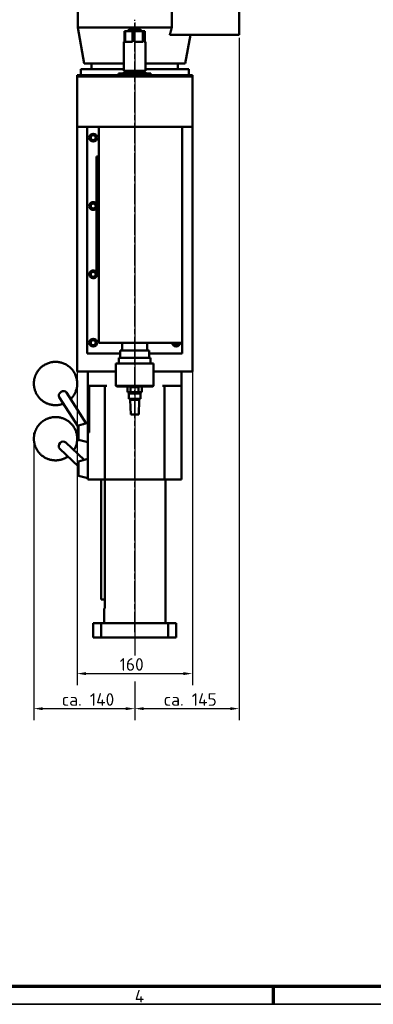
# Model space of a CAD drawing. Header units: millimetres. Extents: x 25 to 2945, y 25 to 2078.
# Tile 3 of 5: x 1504 to 1995, y 25 to 1394. Entities that reach past the tile are written whole.
import ezdxf

# ---------------------------------------------------------------- set-up
doc = ezdxf.new("R2010")
doc.units = ezdxf.units.MM
doc.header["$LTSCALE"] = 5
doc.linetypes.add('CHAIN', pattern=[0.3543, 0.2362, -0.0295, 0.0591, -0.0295])
doc.layers.get('0').update_dxf_attribs({"lineweight": 25})
for name, color, linetype, lineweight in [('Bemaßung (ISO)', 7, 'Continuous', 25), ('Mittellinie (ISO)', 7, 'Continuous', 25), ('Rahmen (ISO)', 7, 'Continuous', 70), ('Sichtbar (ISO)', 7, 'Continuous', 50), ('Skizziergeometrie (ISO)', 7, 'Continuous', 25), ('Symbol (ISO)', 7, 'Continuous', 25)]:
    doc.layers.add(name, color=color, linetype=linetype, lineweight=lineweight)
doc.styles.add('Notiztext (DIN)', font='isocpeur.ttf')
doc.dimstyles.new('Standard (DIN)', dxfattribs={"dimscale": 5, "dimtxt": 3.5, "dimasz": 2.5, "dimexe": 3.175, "dimexo": 0.8, "dimgap": 0.8, "dimtad": 1, "dimdec": 3, "dimrnd": 1e-08, "dimtxsty": 'Notiztext (DIN)', "dimcen": 0.09, "dimdle": 10, "dimclrd": 256, "dimclre": 256, "dimclrt": 256, "dimazin": 2, "dimtfac": 0.571429, "dimtdec": 3, "dimtmove": 0, "dimatfit": 3, "dimfxl": 1, "dimtolj": 1, "dimlwd": -1, "dimlwe": -1, "dimarcsym": 0})

# ---------------------------------------------------------------- blocks, each defined once
blk = doc.blocks.new('Ränder Hagen+Goebel Rahmen')
at = {"layer": 'Rahmen (ISO)'}
for p, q in [((10, 10), (584, 10)), ((371.25, 10), (371.25, 5))]:
    blk.add_line(p, q, dxfattribs=at)
at = {"layer": 'Rahmen (ISO)', "linetype": 'Continuous', "lineweight": 35}
blk.add_line((5, 5), (589, 5), dxfattribs=at)
at = {"layer": 'Symbol (ISO)', "insert": (334.125, 9), "char_height": 3.5, "attachment_point": 2, "style": 'Notiztext (DIN)'}
blk.add_mtext('4', dxfattribs=at)
blk = doc.blocks.new('*D16')
at = {"layer": 'Bemaßung (ISO)'}
for p, q in [((1809.1, 1368.7), (1809.1, 420.1)), ((1664.1, 538.2), (1664.1, 509.8)), ((1664.1, 473.5), (1664.1, 420.1)), ((1676.6, 436), (1796.6, 436))]:
    blk.add_line(p, q, dxfattribs=at)
for points in [[(1676.6, 438.1), (1676.6, 433.9), (1664.1, 436)], [(1796.6, 438.1), (1796.6, 433.9), (1809.1, 436)]]:
    blk.add_solid(points, dxfattribs=at)
at = {"layer": 'Defpoints', "color": 0}
for p in [(1809.1, 1372.7), (1664.1, 542.2), (1809.1, 436)]:
    blk.add_point(p, dxfattribs=at)
at = {"layer": 'Bemaßung (ISO)', "insert": (1704.2, 457.5), "char_height": 17.5, "attachment_point": 1, "style": 'Notiztext (DIN)'}
blk.add_mtext('\\A1;ca. 145', dxfattribs=at)
blk = doc.blocks.new('*D17')
at = {"layer": 'Bemaßung (ISO)'}
for p, q in [((1664.1, 1389.6), (1664.1, 511.3)), ((1523.9, 815.2), (1523.9, 420.1)), ((1664.1, 460.8), (1664.1, 420.1)), ((1536.4, 436), (1651.6, 436))]:
    blk.add_line(p, q, dxfattribs=at)
for points in [[(1536.4, 438), (1536.4, 433.9), (1523.9, 436)], [(1651.6, 438), (1651.6, 433.9), (1664.1, 436)]]:
    blk.add_solid(points, dxfattribs=at)
at = {"layer": 'Defpoints', "color": 0}
for p in [(1664.1, 1393.6), (1523.9, 819.2), (1664.1, 436)]:
    blk.add_point(p, dxfattribs=at)
at = {"layer": 'Bemaßung (ISO)', "insert": (1562.7, 457.5), "char_height": 17.5, "attachment_point": 1, "style": 'Notiztext (DIN)'}
blk.add_mtext('\\A1;ca. 140', dxfattribs=at)
blk = doc.blocks.new('*D18')
at = {"layer": 'Bemaßung (ISO)'}
for p, q in [((1584.1, 1310.7), (1584.1, 468.8)), ((1744.1, 1310.7), (1744.1, 468.8)), ((1596.6, 484.7), (1731.6, 484.7))]:
    blk.add_line(p, q, dxfattribs=at)
for points in [[(1596.6, 486.8), (1596.6, 482.6), (1584.1, 484.7)], [(1731.6, 486.8), (1731.6, 482.6), (1744.1, 484.7)]]:
    blk.add_solid(points, dxfattribs=at)
at = {"layer": 'Defpoints', "color": 0}
for p in [(1584.1, 1314.7), (1744.1, 1314.7), (1744.1, 484.7)]:
    blk.add_point(p, dxfattribs=at)
at = {"layer": 'Bemaßung (ISO)', "insert": (1643.1, 506.2), "char_height": 17.5, "attachment_point": 1, "style": 'Notiztext (DIN)'}
blk.add_mtext('\\A1;160', dxfattribs=at)

msp = doc.modelspace()

# ---------------------------------------------------------------- linework, layer by layer
at = {"layer": 'Mittellinie (ISO)', "linetype": 'CHAIN', "ltscale": 23.990969}
msp.add_line((1664.0512, 542.2173), (1664.0512, 1393.5524), dxfattribs=at)
at = {"layer": 'Sichtbar (ISO)'}
for p, q in [((1809.0512, 1372.7173), (1809.0512, 1522.7173)), ((1585.0512, 1382.7173), (1585.0512, 1411.1794)), ((1715.4419, 1382.7173), (1715.4419, 1411.1794)), ((1715.4419, 1382.7173), (1585.0512, 1382.7173)), ((1593.8676, 1332.7173), (1585.0512, 1382.7173)), ((1649.8139, 1377.7173), (1649.8139, 1362.7173)), ((1650.6467, 1377.7173), (1649.8139, 1377.7173)), ((1650.6467, 1377.7173), (1661.0222, 1377.7173)), ((1650.6467, 1362.7173), (1650.6467, 1377.7173)), ((1656.0512, 1380.3173), (1656.0577, 1380.3173)), ((1656.0512, 1380.3173), (1656.0512, 1377.7173)), ((1656.0577, 1380.3173), (1662.601, 1380.3173)), ((1656.0577, 1377.7173), (1656.0577, 1380.3173)), ((1661.0222, 1377.7173), (1661.0222, 1362.7173)), ((1663.1789, 1377.7173), (1661.0222, 1377.7173)), ((1662.601, 1380.3173), (1662.601, 1377.7173)), ((1662.601, 1380.3173), (1664.3731, 1380.3173)), ((1663.1789, 1377.7173), (1675.2595, 1377.7173)), ((1663.1789, 1362.7173), (1663.1789, 1377.7173)), ((1664.3731, 1380.3173), (1671.9187, 1380.3173)), ((1664.3731, 1377.7173), (1664.3731, 1380.3173)), ((1671.9187, 1380.3173), (1671.9187, 1377.7173)), ((1671.9187, 1380.3173), (1672.0512, 1380.3173)), ((1672.0512, 1380.3173), (1672.0512, 1377.7173)), ((1676.5834, 1377.7173), (1675.2595, 1377.7173)), ((1675.2595, 1377.7173), (1675.2595, 1362.7173)), ((1676.5834, 1377.7173), (1678.2885, 1377.7173)), ((1676.5834, 1362.7173), (1676.5834, 1377.7173)), ((1678.2885, 1377.7173), (1678.2885, 1362.7173)), ((1809.0512, 1372.7173), (1712.6877, 1372.7173)), ((1734.2349, 1332.7173), (1741.2879, 1372.7173)), ((1649.0512, 1362.7173), (1649.8139, 1362.7173)), ((1649.0512, 1322.7173), (1649.0512, 1362.7173)), ((1650.6467, 1362.7173), (1661.0222, 1362.7173)), ((1663.1789, 1362.7173), (1675.2595, 1362.7173)), ((1676.5834, 1362.7173), (1679.0512, 1362.7173)), ((1679.0512, 1322.7173), (1679.0512, 1362.7173)), ((1649.0512, 1332.7173), (1593.8676, 1332.7173)), ((1604.0512, 1324.7173), (1604.0512, 1332.7173)), ((1734.2349, 1332.7173), (1679.0512, 1332.7173)), ((1724.0512, 1324.7173), (1724.0512, 1332.7173)), ((1584.0512, 1316.7173), (1584.0512, 1314.7173)), ((1744.0512, 1316.7173), (1584.0512, 1316.7173)), ((1584.0512, 1314.7173), (1584.0512, 1244.7173)), ((1584.0512, 1314.7173), (1744.0512, 1314.7173)), ((1584.0512, 1314.7173), (1744.0512, 1314.7173)), ((1649.0512, 1324.7173), (1589.0512, 1324.7173)), ((1589.0512, 1316.7173), (1589.0512, 1324.7173)), ((1686.5512, 1318.7173), (1641.5512, 1318.7173)), ((1641.5512, 1316.7173), (1641.5512, 1318.7173)), ((1679.0512, 1322.7173), (1649.0512, 1322.7173)), ((1679.0512, 1320.7173), (1649.0512, 1320.7173)), ((1649.0512, 1318.7173), (1649.0512, 1320.7173)), ((1651.0512, 1322.2173), (1650.0512, 1321.7173)), ((1650.0512, 1321.7173), (1651.0512, 1321.7173)), ((1650.0512, 1321.7173), (1650.0512, 1320.7173)), ((1651.0512, 1320.7173), (1651.0512, 1322.7173)), ((1677.0512, 1320.7173), (1677.0512, 1322.7173)), ((1677.0512, 1322.2173), (1678.0512, 1321.7173)), ((1677.0512, 1321.7173), (1678.0512, 1321.7173)), ((1678.0512, 1321.7173), (1678.0512, 1320.7173)), ((1739.0512, 1324.7173), (1679.0512, 1324.7173)), ((1679.0512, 1318.7173), (1679.0512, 1320.7173)), ((1686.5512, 1316.7173), (1686.5512, 1318.7173)), ((1739.0512, 1316.7173), (1739.0512, 1324.7173)), ((1744.0512, 1316.7173), (1744.0512, 1314.7173)), ((1744.0512, 1314.7173), (1744.0512, 1244.7173)), ((1584.0512, 904.7173), (1584.0512, 1244.7173)), ((1584.0512, 1244.7173), (1614.0512, 1244.7173)), ((1598.0512, 929.7173), (1598.0512, 1244.7173)), ((1614.0512, 944.7173), (1614.0512, 1244.7173)), ((1614.0512, 1244.7173), (1730.0512, 1244.7173)), ((1730.0512, 1244.7173), (1730.0512, 944.7173)), ((1730.0512, 1244.7173), (1744.0512, 1244.7173)), ((1744.0512, 904.7173), (1744.0512, 1244.7173)), ((1614.0512, 1203.7173), (1611.0512, 1203.7173)), ((1611.0512, 1193.7173), (1611.0512, 1203.7173)), ((1611.0512, 1193.7173), (1611.0512, 1047.7173)), ((1611.0512, 1037.7173), (1611.0512, 1047.7173)), ((1614.0512, 1037.7173), (1611.0512, 1037.7173)), ((1730.0512, 944.7173), (1614.0512, 944.7173)), ((1646.5512, 933.7173), (1646.5512, 944.7173)), ((1681.5512, 933.7173), (1681.5512, 944.7173)), ((1730.0512, 944.7173), (1730.0512, 929.7173)), ((1684.0512, 933.7173), (1644.0512, 933.7173)), ((1644.0512, 923.7173), (1644.0512, 933.7173)), ((1684.0512, 923.7173), (1684.0512, 933.7173)), ((1598.0512, 929.7173), (1644.0512, 929.7173)), ((1686.0512, 923.7173), (1642.0512, 923.7173)), ((1642.0512, 915.7173), (1642.0512, 923.7173)), ((1684.0512, 929.7173), (1730.0512, 929.7173)), ((1686.0512, 915.7173), (1686.0512, 923.7173)), ((1638.0512, 904.7173), (1584.0512, 904.7173)), ((1599.0512, 904.7173), (1599.0512, 884.7173)), ((1690.0512, 915.7173), (1638.0512, 915.7173)), ((1638.0512, 884.7173), (1638.0512, 915.7173)), ((1690.0512, 884.7173), (1690.0512, 915.7173)), ((1744.0512, 904.7173), (1690.0512, 904.7173)), ((1729.0512, 884.7173), (1729.0512, 904.7173)), ((1599.0512, 884.7173), (1599.0512, 819.7173)), ((1602.0512, 884.7173), (1599.0512, 884.7173)), ((1601.0512, 884.7173), (1601.0512, 819.7173)), ((1602.0512, 884.7173), (1625.5512, 884.7173)), ((1622.5512, 884.7173), (1622.5512, 754.7173)), ((1638.0512, 884.7173), (1690.0512, 884.7173)), ((1639.0512, 883.7173), (1638.0512, 884.7173)), ((1689.0512, 883.7173), (1639.0512, 883.7173)), ((1654.0512, 875.7173), (1654.0512, 883.7173)), ((1658.2634, 875.7173), (1658.2634, 882.7173)), ((1669.2673, 882.7173), (1658.2634, 882.7173)), ((1669.2673, 882.7173), (1669.2673, 875.7173)), ((1674.0512, 875.7173), (1674.0512, 883.7173)), ((1689.0512, 883.7173), (1690.0512, 884.7173)), ((1702.5512, 884.7173), (1726.0512, 884.7173)), ((1705.5512, 754.7173), (1705.5512, 884.7173)), ((1729.0512, 884.7173), (1726.0512, 884.7173)), ((1729.0512, 754.7173), (1729.0512, 884.7173)), ((1586.0512, 827.117), (1559.1997, 869.0218)), ((1596.8005, 832.5837), (1569.3034, 875.496)), ((1658.2634, 875.7173), (1654.0512, 875.7173)), ((1672.0512, 874.2173), (1656.0512, 874.2173)), ((1656.0512, 866.7173), (1656.0512, 874.2173)), ((1672.0512, 866.7173), (1656.0512, 866.7173)), ((1657.0512, 874.2173), (1657.0512, 875.7173)), ((1670.1707, 865.2173), (1657.9317, 865.2173)), ((1658.4802, 844.7173), (1657.9317, 865.2173)), ((1669.2673, 875.7173), (1658.2634, 875.7173)), ((1658.3012, 865.2173), (1658.3012, 866.7173)), ((1674.0512, 875.7173), (1669.2673, 875.7173)), ((1669.6222, 844.7173), (1670.1707, 865.2173)), ((1669.8012, 865.2173), (1669.8012, 866.7173)), ((1671.0512, 874.2173), (1671.0512, 875.7173)), ((1672.0512, 866.7173), (1672.0512, 874.2173)), ((1669.6222, 844.7173), (1658.4802, 844.7173)), ((1586.0512, 829.7173), (1599.0512, 833.1839)), ((1586.0512, 829.7173), (1586.0512, 809.7173)), ((1586.0512, 809.7173), (1599.0512, 806.2506)), ((1599.0512, 819.7173), (1601.0512, 819.7173)), ((1599.0512, 819.7173), (1599.0512, 754.7173)), ((1586.0512, 772.7076), (1560.1215, 797.3137)), ((1593.8936, 781.8086), (1568.3817, 806.0182)), ((1586.0512, 779.7173), (1599.0512, 783.1839)), ((1586.0512, 779.7173), (1586.0512, 759.7173)), ((1586.0512, 759.7173), (1599.0512, 756.2506)), ((1602.0512, 754.7173), (1599.0512, 754.7173)), ((1616.1842, 754.7173), (1602.0512, 754.7173)), ((1616.1842, 754.7173), (1618.5578, 754.7173)), ((1617.3012, 754.7173), (1617.3012, 587.7173)), ((1618.5578, 754.7173), (1621.7578, 754.7173)), ((1621.7578, 754.7173), (1622.5512, 754.7173)), ((1625.5512, 754.7173), (1622.5512, 754.7173)), ((1622.7566, 754.7173), (1622.7566, 587.7173)), ((1625.5512, 754.7173), (1702.5512, 754.7173)), ((1705.5512, 754.7173), (1702.5512, 754.7173)), ((1705.5512, 754.7173), (1706.3446, 754.7173)), ((1706.3446, 754.7173), (1709.5446, 754.7173)), ((1706.5512, 554.7173), (1706.5512, 754.7173)), ((1709.5446, 754.7173), (1711.9182, 754.7173)), ((1726.0512, 754.7173), (1711.9182, 754.7173)), ((1729.0512, 754.7173), (1726.0512, 754.7173)), ((1617.3012, 587.7173), (1622.7566, 587.7173)), ((1622.7566, 587.7173), (1622.7566, 579.7173)), ((1621.5512, 574.7173), (1621.8523, 574.7173)), ((1621.5512, 554.7173), (1621.5512, 574.7173)), ((1606.5512, 554.7173), (1606.5512, 534.7173)), ((1617.4706, 554.7173), (1606.5512, 554.7173)), ((1617.4706, 554.7173), (1710.6318, 554.7173)), ((1617.4706, 534.7173), (1617.4706, 554.7173)), ((1710.6318, 554.7173), (1710.6318, 534.7173)), ((1721.5512, 554.7173), (1710.6318, 554.7173)), ((1721.5512, 534.7173), (1721.5512, 554.7173)), ((1617.4706, 534.7173), (1606.5512, 534.7173)), ((1710.6318, 534.7173), (1617.4706, 534.7173)), ((1721.5512, 534.7173), (1710.6318, 534.7173))]:
    msp.add_line(p, q, dxfattribs=at)
at = {"layer": 'Sichtbar (ISO)', "flags": 128}
for points in [[(1712.6877, 1372.7173), (1712.8013, 1373.123), (1712.9149, 1373.5296), (1713.0286, 1373.9373), (1713.1425, 1374.3458), (1713.2564, 1374.7553), (1713.3705, 1375.1658), (1713.4846, 1375.5772), (1713.5989, 1375.9895), (1713.7133, 1376.4028), (1713.8278, 1376.8171), (1713.9423, 1377.2323), (1714.057, 1377.6484), (1714.1718, 1378.0655), (1714.2867, 1378.4836), (1714.4018, 1378.9026), (1714.5169, 1379.3226), (1714.6321, 1379.7436), (1714.7475, 1380.1655), (1714.8629, 1380.5884), (1714.9785, 1381.0122), (1715.0942, 1381.437), (1715.21, 1381.8628), (1715.3259, 1382.2895), (1715.4419, 1382.7173)], [(1565.0405, 859.9066), (1563.8591, 859.477), (1562.6456, 859.0925), (1561.3988, 858.7555), (1560.1179, 858.4685), (1558.8019, 858.2341), (1557.4494, 858.0546), (1556.0592, 857.9338), (1554.6326, 857.877), (1553.1712, 857.8896), (1552.4278, 857.9235), (1551.6763, 857.9768), (1550.9169, 858.0502), (1550.1497, 858.1441), (1549.3749, 858.2595), (1548.5927, 858.3969), (1547.8033, 858.5569), (1547.007, 858.7408), (1546.2048, 858.9495), (1545.3977, 859.1835), (1544.5869, 859.4435), (1543.7735, 859.73), (1542.9586, 860.0436), (1542.1434, 860.3849), (1541.329, 860.7544), (1540.5165, 861.1527), (1539.707, 861.5804), (1538.9016, 862.0381), (1538.1016, 862.5264), (1537.3087, 863.0457), (1536.5251, 863.5958), (1535.7524, 864.1759), (1534.9923, 864.7855), (1534.2466, 865.4239), (1533.517, 866.0905), (1532.8052, 866.7846), (1532.113, 867.5056), (1531.442, 868.2528), (1530.7941, 869.0258), (1530.1711, 869.8231), (1529.5747, 870.643), (1529.0056, 871.4835), (1528.4648, 872.3429), (1527.9532, 873.2191), (1527.4716, 874.1106), (1527.0209, 875.0154), (1526.6022, 875.9316), (1526.2161, 876.8575), (1525.8636, 877.7911), (1525.5448, 878.73), (1525.2591, 879.6724), (1525.0062, 880.6166), (1524.7854, 881.5611), (1524.5964, 882.5041), (1524.4386, 883.444), (1524.3116, 884.3792), (1524.2147, 885.308), (1524.1477, 886.2288), (1524.1096, 887.14), (1524.0992, 888.0405), (1524.1154, 888.9298), (1524.1572, 889.8072), (1524.2236, 890.6722), (1524.3136, 891.5241), (1524.4262, 892.3623), (1524.5603, 893.1863), (1524.715, 893.9954), (1524.8893, 894.789), (1525.082, 895.5666), (1525.2921, 896.328), (1525.5187, 897.0734), (1525.7612, 897.803), (1526.0188, 898.5169), (1526.2908, 899.2151), (1526.5766, 899.8977), (1526.8755, 900.565), (1527.5098, 901.8538), (1528.1882, 903.0824), (1528.9053, 904.2519), (1529.658, 905.3651), (1530.4443, 906.4238), (1531.2627, 907.4301), (1532.1113, 908.3857), (1532.9884, 909.2926), (1533.8922, 910.1527), (1534.8212, 910.9679), (1535.7756, 911.7398), (1536.7558, 912.4688), (1537.7624, 913.1554), (1538.7959, 913.7996), (1539.8569, 914.4019), (1540.9459, 914.9626), (1542.0634, 915.482), (1543.2103, 915.9599), (1544.3881, 916.3945), (1545.5978, 916.7838), (1546.8407, 917.1258), (1548.1177, 917.4187)], [(1548.1177, 917.4187), (1549.0657, 917.5992), (1550.0331, 917.7517), (1551.0196, 917.8744), (1552.025, 917.9654), (1553.049, 918.0228), (1554.0914, 918.045), (1555.1519, 918.0299), (1556.2304, 917.9759), (1557.3266, 917.8811), (1558.4402, 917.7438), (1559.5711, 917.5612), (1560.7172, 917.3305), (1561.8758, 917.0497), (1563.044, 916.7167), (1564.2191, 916.3293), (1565.3984, 915.8856), (1566.5788, 915.3834), (1567.7578, 914.8207), (1568.9322, 914.1953), (1570.0969, 913.5055), (1571.2466, 912.7521), (1572.3759, 911.9362), (1573.4798, 911.0588), (1574.5529, 910.1208), (1575.5901, 909.1234), (1576.5861, 908.0677), (1577.5348, 906.9566), (1578.4319, 905.7954), (1579.2741, 904.5892), (1580.0577, 903.3432), (1580.7792, 902.0624), (1581.4352, 900.7521), (1582.0223, 899.4178), (1582.5396, 898.0664), (1582.9878, 896.7035), (1583.3677, 895.3345), (1583.6802, 893.9649), (1583.926, 892.6001), (1584.1059, 891.2455), (1584.222, 889.9066), (1584.2775, 888.5864), (1584.2755, 887.2876), (1584.2191, 886.0125), (1584.1112, 884.7636), (1583.955, 883.5434), (1583.7535, 882.3543), (1583.51, 881.1982), (1583.2278, 880.0751), (1582.909, 878.9849), (1582.5563, 877.9276), (1582.1718, 876.903), (1581.758, 875.9112), (1581.3174, 874.952), (1580.8522, 874.0253), (1580.3647, 873.1306), (1579.8563, 872.2669), (1579.3278, 871.4334), (1578.7803, 870.6293), (1578.2145, 869.8539), (1577.6315, 869.1064), (1577.032, 868.3861), (1576.4171, 867.6922), (1575.7875, 867.024), (1575.1442, 866.3808)], [(1571.4477, 786.5657), (1570.1625, 785.7137), (1569.5007, 785.3107), (1568.8261, 784.9234), (1568.139, 784.5523), (1567.4394, 784.1976), (1566.7275, 783.8598), (1566.0033, 783.5392), (1565.267, 783.2361), (1564.5186, 782.951), (1563.7584, 782.6844), (1562.9867, 782.4368), (1562.204, 782.2088), (1561.4104, 782.0008), (1560.6065, 781.8135), (1559.7926, 781.6473), (1558.9689, 781.5028), (1558.1359, 781.3805), (1557.2938, 781.2809), (1556.4431, 781.2047), (1555.5841, 781.1523), (1554.7173, 781.1245), (1553.8438, 781.1219), (1552.9642, 781.1449), (1552.0796, 781.1939), (1551.1908, 781.2694), (1550.2987, 781.3718), (1549.4043, 781.5016), (1548.5084, 781.6593), (1547.6119, 781.8453), (1546.7157, 782.0601), (1545.8207, 782.304), (1544.9283, 782.5776), (1544.0398, 782.8808), (1543.1566, 783.2133), (1542.2799, 783.575), (1541.4112, 783.9657), (1540.5516, 784.3853), (1539.7025, 784.8334), (1538.8653, 785.31), (1538.0412, 785.8148), (1537.2316, 786.3477), (1536.4379, 786.9083), (1535.6616, 787.4955), (1534.9038, 788.1085), (1534.1653, 788.7461), (1533.4475, 789.4074), (1532.7512, 790.0914), (1532.0775, 790.797), (1531.4276, 791.5233), (1530.8025, 792.2693), (1530.2032, 793.0339), (1529.6307, 793.8158), (1529.0855, 794.6135), (1528.5678, 795.4258), (1528.0779, 796.2512), (1527.616, 797.0885), (1527.1825, 797.9364), (1526.7776, 798.7936), (1526.4016, 799.6588), (1526.0547, 800.5306), (1525.7373, 801.4078), (1525.4492, 802.2889), (1525.1901, 803.1728), (1524.9596, 804.0586), (1524.7572, 804.9453), (1524.5827, 805.8319), (1524.4357, 806.7175), (1524.3157, 807.6011), (1524.2225, 808.4817), (1524.1556, 809.3584), (1524.1146, 810.2302), (1524.0991, 811.0963), (1524.1084, 811.9559), (1524.1419, 812.8088), (1524.1991, 813.6544), (1524.2795, 814.4924), (1524.3825, 815.3222), (1524.5076, 816.1435), (1524.6543, 816.9557), (1524.8221, 817.7585), (1525.0104, 818.5513), (1525.2187, 819.3339), (1525.4464, 820.1057), (1525.6931, 820.8667), (1525.9584, 821.6167), (1526.2418, 822.3557), (1526.5432, 823.0834), (1526.862, 823.7997), (1527.198, 824.5045), (1527.5508, 825.1976), (1527.92, 825.8788), (1528.7064, 827.2051), (1529.5542, 828.4823), (1530.4616, 829.7098), (1531.4274, 830.8866), (1532.4502, 832.0114), (1533.5288, 833.083), (1534.6621, 834.1002), (1535.8488, 835.0617), (1537.0884, 835.9663), (1538.38, 836.8114), (1539.045, 837.2108), (1539.7227, 837.5942), (1540.4129, 837.9613), (1541.1154, 838.3118), (1541.8302, 838.6453), (1542.5572, 838.9615), (1543.2961, 839.2599), (1544.047, 839.5402), (1544.8095, 839.8021), (1545.5836, 840.0449), (1546.3687, 840.2681), (1547.1647, 840.4711), (1547.9711, 840.6534), (1548.7876, 840.8144), (1549.6139, 840.9537), (1550.4496, 841.0707)], [(1550.4496, 841.0707), (1551.4496, 841.1793), (1552.4615, 841.2549), (1553.4841, 841.2964), (1554.516, 841.3032), (1555.556, 841.2744), (1556.6027, 841.2091), (1557.6548, 841.1066), (1558.7111, 840.9658), (1559.7703, 840.7861), (1560.831, 840.5665), (1561.8913, 840.3062), (1562.949, 840.0052), (1564.0021, 839.6634), (1565.0484, 839.2809), (1566.0858, 838.8578), (1567.1122, 838.394), (1568.1254, 837.8898), (1569.1235, 837.3451), (1570.1041, 836.76), (1571.0647, 836.1354), (1572.0032, 835.4726), (1572.9178, 834.7732), (1573.8065, 834.0386), (1574.6674, 833.2702), (1575.4986, 832.4694), (1576.298, 831.6378), (1577.0639, 830.7768), (1577.7944, 829.8883), (1578.4883, 828.9747), (1579.1451, 828.0382), (1579.764, 827.0809), (1580.3444, 826.1049), (1580.8854, 825.1125), (1581.3864, 824.1059), (1581.8466, 823.087), (1582.2656, 822.0584), (1582.6436, 821.0221), (1582.981, 819.98), (1583.2785, 818.9339), (1583.5363, 817.8854), (1583.7551, 816.8364), (1583.9353, 815.7885), (1584.0773, 814.7436), (1584.1817, 813.7033), (1584.2493, 812.6694), (1584.281, 811.6427), (1584.2779, 810.6241), (1584.2408, 809.6147), (1584.1705, 808.6151), (1584.068, 807.6263), (1583.9341, 806.6493), (1583.7697, 805.6847), (1583.5757, 804.7336), (1583.3531, 803.7967), (1583.1027, 802.8742), (1582.8251, 801.9664), (1582.5212, 801.0737), (1582.1914, 800.1962), (1581.8365, 799.3344), (1581.4571, 798.4886), (1581.0539, 797.6589), (1580.6276, 796.8458), (1580.1787, 796.0495), (1579.7079, 795.2702)], [(1621.8523, 574.7173), (1621.8915, 574.7277), (1621.9338, 574.7592), (1621.9786, 574.8117), (1622.0257, 574.8853), (1622.0746, 574.9802), (1622.1249, 575.0963), (1622.1763, 575.2336), (1622.2279, 575.3903), (1622.2793, 575.5647), (1622.3299, 575.7548), (1622.379, 575.9588), (1622.426, 576.1746), (1622.4712, 576.4048), (1622.5151, 576.6532), (1622.5571, 576.9181), (1622.5965, 577.1977), (1622.6326, 577.4902), (1622.6648, 577.7938), (1622.6925, 578.1067), (1622.7153, 578.4262), (1622.7332, 578.7497), (1622.7461, 579.0746), (1622.7539, 579.398), (1622.7566, 579.7173)]]:
    msp.add_lwpolyline(points, dxfattribs=at)
at = {"layer": 'Sichtbar (ISO)'}
for centre, radius in [((1606.5512, 1229.7173), 5.5), ((1606.5512, 1229.7173), 3.5), ((1606.5512, 1134.7173), 3.5), ((1606.5512, 1039.7173), 3.5), ((1606.5512, 944.7173), 5.5), ((1606.5512, 944.7173), 3.5)]:
    msp.add_circle(centre, radius, dxfattribs=at)
for centre, radius, start, end in [((1606.5512, 1134.7173), 5.5, 35.0968012, 324.9031988), ((1606.5512, 1039.7173), 5.5, 35.0968012, 338.6763137), ((1721.5512, 944.7173), 5.5, 180, 0), ((1721.5512, 944.7173), 3.5, 180, 0)]:
    msp.add_arc(centre, radius, start, end, dxfattribs=at)
for centre, major_axis, ratio, start_param, end_param in [((1564.2516, 872.2589), (-5.0519, -3.2371), 0.773382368, 3.141592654, 6.283185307), ((1593.3692, 826.8175), (5.0519, 3.2371), 0.773382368, 0.979242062, 1.37879639), ((1564.2516, 801.666), (-4.1301, -4.3523), 0.881862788, 3.141592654, 6.283185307)]:
    msp.add_ellipse(centre, major_axis=major_axis, ratio=ratio, start_param=start_param, end_param=end_param, dxfattribs=at)
at = {"layer": 'Skizziergeometrie (ISO)'}
msp.add_line((1523.9144, 810.1943), (1523.9144, 819.1943), dxfattribs=at)

# ---------------------------------------------------------------- block references
at = {"xscale": 5, "yscale": 5, "zscale": 5}
msp.add_blockref('Ränder Hagen+Goebel Rahmen', (0, 0), dxfattribs=at)

# ---------------------------------------------------------------- dimensions: what is measured, and where the dimension line sits
at = {"layer": 'Bemaßung (ISO)'}
for base, p1, p2, override, picture, middle in [((1664.0512, 435.9563), (1523.9144, 819.1943), (1664.0512, 1393.5524), {"dimdec": 0, "dimtp": 0, "dimtm": 0, "dimtdec": 0, "dimatfit": 2}, '*D17', (1599.436, 435.9563)), ((1809.0512, 435.9673), (1664.0512, 542.2173), (1809.0512, 1372.7173), {"dimdec": 3, "dimtp": 0, "dimtm": 0, "dimtdec": 3, "dimatfit": 2}, '*D16', (1740.9961, 435.9673))]:
    dim = msp.add_linear_dim(base=base, p1=p1, p2=p2, angle=180, text='ca. <>', dimstyle='Standard (DIN)', override=override, dxfattribs=at)
    dim.commit()
    dim.dimension.update_dxf_attribs({"geometry": picture, "text_midpoint": middle, "dimtype": 160})
dim = msp.add_linear_dim(base=(1744.0512, 484.7173), p1=(1584.0512, 1314.7173), p2=(1744.0512, 1314.7173), angle=180, dimstyle='Standard (DIN)', override={"dimdec": 3, "dimtp": 0, "dimtm": 0, "dimtdec": 3, "dimatfit": 2}, dxfattribs=at)
dim.commit()
dim.dimension.update_dxf_attribs({"geometry": '*D18', "text_midpoint": (1657.9348, 484.7173), "dimtype": 160})

doc.saveas('drawing.dxf')
